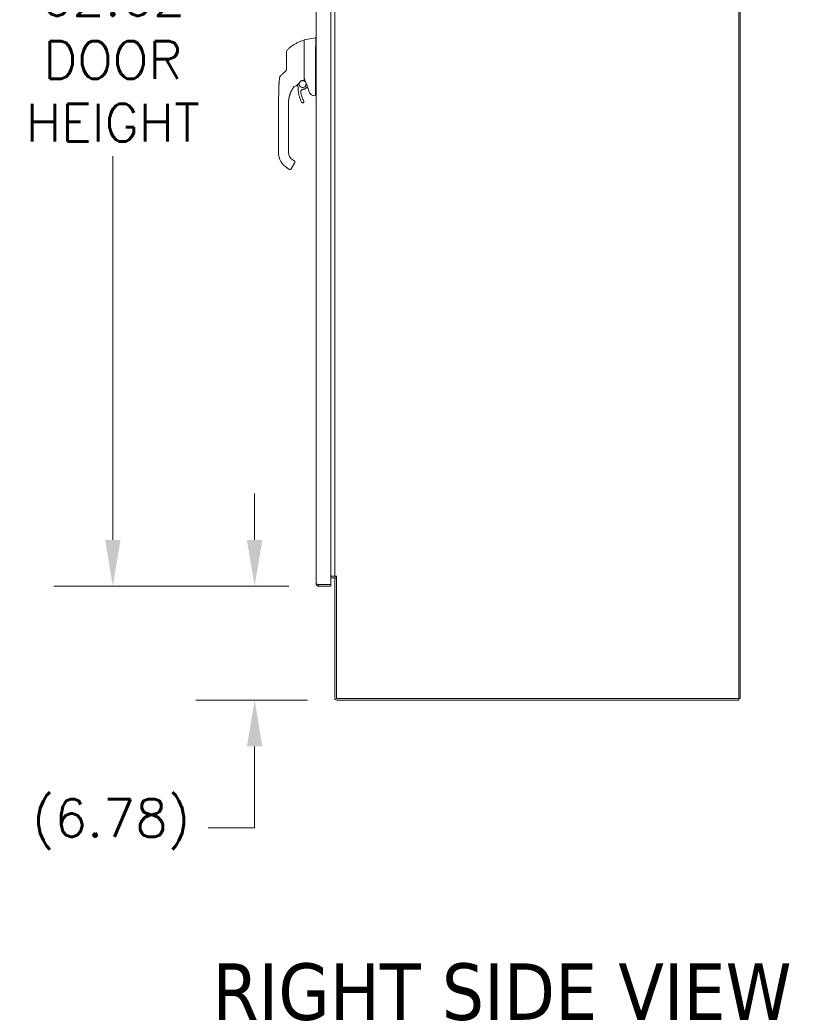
# Model space of a CAD drawing. Header units: inches. Extents: x 4 to 472, y 10 to 298.
# Tile 27 of 45: x 342 to 390, y 126 to 185. Entities that reach past the tile are written whole.
import ezdxf

# ---------------------------------------------------------------- set-up
doc = ezdxf.new("R2010")
doc.units = ezdxf.units.IN
doc.header["$LTSCALE"] = 28
doc.header["$MEASUREMENT"] = 0
for name, color, linetype, lineweight in [('Dimension (ANSI)', 7, 'Continuous', 5), ('Symbol (ANSI)', 7, 'Continuous', 5), ('Visible (ANSI)', 7, 'Continuous', 5)]:
    doc.layers.add(name, color=color, linetype=linetype, lineweight=lineweight)
doc.styles.add('ROMANS', font='romans.shx')
doc.styles.add('Text Style168', font='tahoma.ttf')
doc.dimstyles.new('Default (ANSI)', dxfattribs={"dimscale": 28, "dimtxt": 0.08, "dimasz": 0.098425, "dimexe": 0.125, "dimexo": 0.0625, "dimgap": 0.031496, "dimtad": 0, "dimtih": 1, "dimtoh": 1, "dimrnd": 1e-08, "dimzin": 0, "dimdsep": 46, "dimtxsty": 'ROMANS', "dimcen": 0.09, "dimdle": 0.393701, "dimclrd": 256, "dimclre": 256, "dimclrt": 256, "dimadec": 0, "dimazin": 0, "dimtfac": 1.25, "dimtofl": 0, "dimtmove": 0, "dimatfit": 3, "dimfxl": 0, "dimtolj": 1, "dimtzin": 0, "dimlwd": -1, "dimlwe": -1, "dimarcsym": 0})

# ---------------------------------------------------------------- blocks, each defined once
blk = doc.blocks.new('*D14')
at = {"layer": 'Defpoints', "color": 0}
for p in [(360.171, 213.926), (347.939, 151.301), (360.171, 151.301)]:
    blk.add_point(p, dxfattribs=at)
at = {"layer": 'Dimension (ANSI)'}
for p, q in [((358.421, 213.926), (344.439, 213.926)), ((347.939, 211.17), (347.939, 188.349)), ((347.939, 154.057), (347.939, 176.878)), ((358.421, 151.301), (344.439, 151.301))]:
    blk.add_line(p, q, dxfattribs=at)
for points in [[(347.479, 211.17), (348.398, 211.17), (347.939, 213.926)], [(347.479, 154.057), (348.398, 154.057), (347.939, 151.301)]]:
    blk.add_solid(points, dxfattribs=at)
at = {"layer": 'Dimension (ANSI)', "insert": (347.939, 182.614), "char_height": 2.24, "attachment_point": 5, "style": 'ROMANS'}
blk.add_mtext('\\A1;62.62\\PDOOR\\PHEIGHT', dxfattribs=at)
blk = doc.blocks.new('*D15')
at = {"layer": 'Defpoints', "color": 0}
for p in [(360.171, 151.301), (356.377, 144.518), (361.273, 144.518)]:
    blk.add_point(p, dxfattribs=at)
at = {"layer": 'Dimension (ANSI)'}
for p, q in [((356.377, 154.057), (356.377, 156.813)), ((358.421, 151.301), (352.877, 151.301)), ((359.523, 144.518), (352.877, 144.518)), ((356.377, 141.762), (356.377, 136.919)), ((356.377, 136.919), (353.621, 136.919))]:
    blk.add_line(p, q, dxfattribs=at)
for points in [[(355.917, 154.057), (356.836, 154.057), (356.377, 151.301)], [(355.917, 141.762), (356.836, 141.762), (356.377, 144.518)]]:
    blk.add_solid(points, dxfattribs=at)
at = {"layer": 'Dimension (ANSI)', "insert": (343.139, 138.626), "char_height": 2.24, "attachment_point": 1, "style": 'ROMANS'}
blk.add_mtext('\\A1;(6.78)', dxfattribs=at)

msp = doc.modelspace()

# ---------------------------------------------------------------- linework, layer by layer
at = {"layer": 'Visible (ANSI)'}
for p, q in [((385.1792, 144.6117), (385.1792, 216.5493)), ((385.2729, 216.5493), (385.2729, 144.6117)), ((360.0462, 151.4261), (360.0462, 213.8012)), ((360.9212, 213.8214), (360.9212, 151.4059)), ((361.1479, 151.893), (361.1479, 213.268)), ((359.3178, 183.782), (359.3178, 183.403)), ((359.3341, 183.8014), (360.0015, 183.9191)), ((360.0017, 183.9191), (360.0015, 183.9191)), ((360.0462, 183.9191), (360.0017, 183.9191)), ((360.0015, 182.1571), (360.0015, 183.2212)), ((360.0015, 180.5222), (360.0015, 181.9266)), ((358.9144, 181.2726), (358.9144, 181.2726)), ((359.5163, 181.0274), (359.4748, 180.9779)), ((359.8883, 180.4902), (360.0015, 180.4703)), ((360.0015, 180.4703), (360.0026, 180.4703)), ((360.0462, 180.4703), (360.0026, 180.4703)), ((357.7972, 179.0848), (357.7972, 180.0109)), ((358.3878, 179.9509), (358.3878, 180.0109)), ((358.3878, 179.3407), (358.3878, 179.9509)), ((359.3095, 180.129), (359.3095, 180.1293)), ((358.3878, 179.2423), (358.3878, 179.3407)), ((357.7972, 179.0848), (357.7972, 177.1163)), ((358.3878, 179.0848), (358.3878, 179.2423)), ((358.3878, 178.632), (358.3878, 179.0848)), ((358.3878, 178.632), (358.3878, 178.5336)), ((358.3878, 177.9234), (358.3878, 178.5336)), ((358.3878, 177.9234), (358.3878, 177.825)), ((358.3878, 177.2147), (358.3878, 177.825)), ((357.7972, 177.1163), (357.7972, 177.1156)), ((358.3878, 177.2147), (358.3878, 177.1163)), ((358.7551, 176.4716), (358.578, 176.1647)), ((358.6437, 176.6731), (358.7119, 176.6337)), ((358.6463, 176.2838), (358.7551, 176.4723)), ((358.7551, 176.472), (358.6463, 176.2834)), ((358.3484, 176.1609), (358.4507, 176.1019)), ((360.9212, 151.893), (361.1167, 151.893)), ((361.1167, 151.7993), (360.9212, 151.7993)), ((361.1167, 151.893), (361.1479, 151.893)), ((361.1479, 151.893), (361.2729, 151.893)), ((361.2416, 151.768), (361.1479, 151.768)), ((361.1479, 151.768), (361.1479, 144.6429)), ((361.2731, 151.8928), (361.2416, 151.8928)), ((361.2416, 151.8928), (361.2416, 144.6117)), ((361.2729, 151.893), (361.2731, 151.893)), ((361.2731, 151.893), (361.2731, 151.8928)), ((360.9212, 151.4059), (360.1711, 151.4059)), ((360.1711, 151.3948), (360.9212, 151.3948)), ((360.1711, 151.3948), (360.1711, 151.3011)), ((360.1711, 151.3011), (360.9212, 151.3011)), ((360.9212, 151.3948), (360.9212, 151.3011)), ((361.2416, 144.6117), (385.1792, 144.6117)), ((385.1792, 144.518), (361.2729, 144.518)), ((385.2729, 144.6117), (385.1792, 144.6117)), ((385.1792, 144.518), (385.1792, 144.6117))]:
    msp.add_line(p, q, dxfattribs=at)
for centre, radius, start, end in [((359.306, 183.7763), 0.0118, 0.000025, 106.926799), ((359.3375, 183.782), 0.0197, 100, 180), ((358.4714, 183.086), 0.1969, 134.527216, 180.00003), ((360.1305, 183.2212), 0.129, 176.489847, 179.98963), ((358.744, 181.0138), 0.0201, 105.36016, 142.950384), ((358.744, 181.0135), 0.0201, 105.360208, 142.950357), ((358.5927, 181.5644), 0.5512, 285.360209, 306.924412), ((358.5927, 181.5644), 0.5512, 323.191789, 334.976234), ((359.1159, 181.3353), 0.0201, 112.543814, 156.331642), ((344.7565, 175.5279), 15.748, 19.171405, 20.255663), ((358.4901, 176.1701), 0.0787, 239.99998, 329.99998), ((361.1167, 151.768), 0.1249, 0, 90), ((361.1167, 151.768), 0.0313, 0, 90), ((361.2729, 144.6429), 0.125, 180, 270)]:
    msp.add_arc(centre, radius, start, end, dxfattribs=at)
for centre, major_axis, ratio, start_param, end_param in [((358.0557, 181.5188), (0.0204, 0.1958), 0.9999977, 0.8633614, 1.5707963), ((358.2075, 181.6632), (-0.1356, 0.1427), 0.2522649, 6.2822312, 6.2831848), ((358.009, 182.1221), (0.2377, -0.1397), 0.8326746, 6.0490345, 6.0847474), ((358.3488, 181.7975), (-0.1356, 0.1427), 0.3041562, 6.2822147, 6.2831866), ((358.5927, 181.5647), (0.5048, -0.2213), 0.9999995, 5.3935649, 6.2831853), ((358.5927, 181.5644), (-0.4406, -0.3311), 0.9999998, 1.1944286, 1.5707963), ((358.5927, 181.5644), (0.4994, -0.2331), 0.9999995, 6.0775114, 6.2831853), ((359.18, 180.2793), (0.7994, 0), 0.9969807, 2.3854384, 2.3862709), ((358.6935, 180.9761), (0.0287, 0.0409), 0.028853, 1.595289, 1.6712494), ((358.6935, 180.9757), (0.0286, 0.0409), 0.0300959, 1.593502, 1.669469), ((360.0727, 180.0107), (1.6845, 0.0372), 0.9999992, 2.4729003, 2.509576), ((360.0727, 180.0104), (-1.6839, 0.0578), 0.9999992, 5.6708413, 5.7075178), ((359.1723, 181.6134), (-0.4443, -0.5878), 0.0007664, 6.2821465, 6.3142062), ((358.7442, 181.0138), (-0.016, 0.0121), 0.9995311, 6.2594427, 6.2831853), ((360.4549, 180.4703), (-0.4534, 0.0534), 0.1629425, 0.0191733, 0.0880014), ((358.8996, 177.1156), (-1.1024, 0), 0.9999992, 0, 1.0471976), ((358.8996, 177.1163), (-0.5118, 0), 0.9999992, 0, 1.0471976), ((358.5098, 176.2041), (0.0682, -0.0394), 0.0010512, 6.2831631, 6.2837999)]:
    msp.add_ellipse(centre, major_axis=major_axis, ratio=ratio, start_param=start_param, end_param=end_param, dxfattribs=at)
for points, knots in [([(358.3333, 183.2264), (358.3732, 183.2656), (358.4157, 183.3041), (358.4608, 183.3416), (358.5058, 183.3791), (358.5534, 183.4155), (358.6036, 183.4507), (358.6537, 183.4859), (358.7065, 183.5198), (358.7618, 183.5522), (358.817, 183.5846), (358.8747, 183.6154), (358.9324, 183.6432), (358.99, 183.6711), (359.0474, 183.6962), (359.1087, 183.7202), (359.1699, 183.7443), (359.235, 183.767), (359.3026, 183.7876)], [0, 0, 0, 0, 0.1666667, 0.1666667, 0.1666667, 0.3333333, 0.3333333, 0.3333333, 0.5, 0.5, 0.5, 0.6666667, 0.6666667, 0.6666667, 0.8333333, 0.8333333, 0.8333333, 1, 1, 1, 1]), ([(359.3178, 183.0771), (359.3178, 183.0849), (359.3178, 183.0931), (359.3178, 183.1018), (359.3178, 183.1104), (359.3178, 183.1194), (359.3178, 183.1289), (359.3178, 183.1384), (359.3178, 183.1483), (359.3178, 183.1587), (359.3178, 183.1691), (359.3178, 183.18), (359.3178, 183.1913), (359.3178, 183.2026), (359.3178, 183.2144), (359.3178, 183.2267), (359.3178, 183.239), (359.3178, 183.2518), (359.3178, 183.2651), (359.3178, 183.2785), (359.3178, 183.2924), (359.3178, 183.3068), (359.3178, 183.3212), (359.3178, 183.3361), (359.3178, 183.3514), (359.3178, 183.3628), (359.3178, 183.3744), (359.3178, 183.3863)], [0, 0, 0, 0, 0.02702703, 0.02702703, 0.02702703, 0.05405405, 0.05405405, 0.05405405, 0.08108108, 0.08108108, 0.08108108, 0.10810811, 0.10810811, 0.10810811, 0.13513514, 0.13513514, 0.13513514, 0.16216216, 0.16216216, 0.16216216, 0.18918919, 0.18918919, 0.18918919, 0.21621622, 0.21621622, 0.21621622, 0.2362244, 0.2362244, 0.2362244, 0.2362244]), ([(360.0017, 183.2291), (360.0046, 183.2757), (360.0067, 183.3227), (360.0103, 183.4238), (360.0117, 183.4774), (360.014, 183.5987), (360.0146, 183.6631), (360.0146, 183.7736), (360.014, 183.8188), (360.0117, 183.8764), (360.0103, 183.8942), (360.0067, 183.9146), (360.0046, 183.9191), (360.0017, 183.9191)], [-2.7442933, -2.7442933, -2.7442933, -2.7442933, -2.3887586, -2.3887586, -1.963257, -1.963257, -1.3723693, -1.3723693, -0.7818527, -0.7818527, -0.3539618, -0.3539618, 0, 0, 0, 0]), ([(358.2745, 183.086), (358.2745, 183.086), (358.2745, 183.0858), (358.2745, 183.0851), (358.2745, 183.0845), (358.2745, 183.0835), (358.2745, 183.0819), (358.2745, 183.0804), (358.2745, 183.0784), (358.2745, 183.0758), (358.2745, 183.0731), (358.2745, 183.0698), (358.2745, 183.0658), (358.2745, 183.0618), (358.2745, 183.057), (358.2745, 183.0512), (358.2745, 183.0454), (358.2745, 183.0387), (358.2745, 183.0308), (358.2745, 183.0229), (358.2745, 183.0138), (358.2745, 183.0034), (358.2745, 182.993), (358.2745, 182.9812), (358.2745, 182.9678), (358.2745, 182.9544), (358.2745, 182.9394), (358.2745, 182.9224), (358.2745, 182.9053), (358.2745, 182.8863), (358.2745, 182.8669), (358.2745, 182.8475), (358.2745, 182.8278), (358.2745, 182.8087), (358.2745, 182.7896), (358.2745, 182.7711), (358.2745, 182.7532), (358.2745, 182.7353), (358.2745, 182.718), (358.2745, 182.7014), (358.2745, 182.6848), (358.2745, 182.669), (358.2745, 182.6538), (358.2745, 182.6386), (358.2745, 182.6242), (358.2745, 182.6105), (358.2745, 182.5967), (358.2745, 182.5836), (358.2745, 182.5711), (358.2745, 182.5586), (358.2745, 182.5467), (358.2745, 182.5353), (358.2745, 182.5239), (358.2745, 182.513), (358.2745, 182.5027), (358.2745, 182.4923), (358.2745, 182.4823), (358.2745, 182.4729)], [0, 0, 0, 0, 0.0526316, 0.0526316, 0.0526316, 0.1052632, 0.1052632, 0.1052632, 0.1578947, 0.1578947, 0.1578947, 0.2105263, 0.2105263, 0.2105263, 0.2631579, 0.2631579, 0.2631579, 0.3157895, 0.3157895, 0.3157895, 0.3684211, 0.3684211, 0.3684211, 0.4210526, 0.4210526, 0.4210526, 0.4736842, 0.4736842, 0.4736842, 0.5263158, 0.5263158, 0.5263158, 0.5789474, 0.5789474, 0.5789474, 0.6315789, 0.6315789, 0.6315789, 0.6842105, 0.6842105, 0.6842105, 0.7368421, 0.7368421, 0.7368421, 0.7894737, 0.7894737, 0.7894737, 0.8421053, 0.8421053, 0.8421053, 0.8947368, 0.8947368, 0.8947368, 0.9473684, 0.9473684, 0.9473684, 1, 1, 1, 1]), ([(359.3178, 182.1734), (359.3178, 182.2479), (359.3178, 182.3218), (359.3178, 182.3927), (359.3178, 182.4636), (359.3178, 182.5315), (359.3178, 182.6036), (359.3178, 182.6757), (359.3178, 182.7518), (359.3178, 182.8309), (359.3178, 182.9099), (359.3178, 182.9919), (359.3178, 183.0771)], [0, 0, 0, 0, 0.25, 0.25, 0.25, 0.5, 0.5, 0.5, 0.75, 0.75, 0.75, 1, 1, 1, 1]), ([(358.2745, 182.4729), (358.2745, 182.4271), (358.2745, 182.3822), (358.2745, 182.338), (358.2745, 182.2939), (358.2745, 182.2505), (358.2745, 182.208), (358.2745, 182.1655), (358.2745, 182.1239), (358.2745, 182.0831)], [0.00000001, 0.00000001, 0.00000001, 0.00000001, 0.33333333, 0.33333333, 0.33333333, 0.66666667, 0.66666667, 0.66666667, 1, 1, 1, 1]), ([(358.0719, 181.8059), (358.0661, 181.8004), (358.0599, 181.7945), (358.053, 181.788), (358.0461, 181.7814), (358.0385, 181.7742), (358.0311, 181.7671), (358.0237, 181.7601), (358.0163, 181.7531), (358.0095, 181.7466), (358.0027, 181.7402), (357.9965, 181.7342), (357.9907, 181.7288), (357.985, 181.7233), (357.9797, 181.7183), (357.9749, 181.7137), (357.9701, 181.7091), (357.9657, 181.705), (357.9617, 181.7012), (357.9577, 181.6974), (357.9541, 181.6939), (357.9508, 181.6908), (357.9476, 181.6877), (357.9447, 181.6849), (357.9421, 181.6824), (357.9394, 181.68), (357.9372, 181.6778), (357.9351, 181.6759), (357.9331, 181.6739), (357.9313, 181.6722), (357.9298, 181.6708), (357.9283, 181.6693), (357.927, 181.6681), (357.9259, 181.6671), (357.9248, 181.666), (357.9239, 181.6651), (357.9231, 181.6644), (357.9224, 181.6637), (357.9218, 181.6631), (357.9213, 181.6627), (357.9209, 181.6623), (357.9206, 181.662), (357.9204, 181.6618), (357.9202, 181.6616), (357.9201, 181.6615), (357.9201, 181.6615)], [0.00013189, 0.00013189, 0.00013189, 0.00013189, 0.06666667, 0.06666667, 0.06666667, 0.13333333, 0.13333333, 0.13333333, 0.2, 0.2, 0.2, 0.26666667, 0.26666667, 0.26666667, 0.33333333, 0.33333333, 0.33333333, 0.4, 0.4, 0.4, 0.46666667, 0.46666667, 0.46666667, 0.53333333, 0.53333333, 0.53333333, 0.6, 0.6, 0.6, 0.66666667, 0.66666667, 0.66666667, 0.73333333, 0.73333333, 0.73333333, 0.8, 0.8, 0.8, 0.86666667, 0.86666667, 0.86666667, 0.93333333, 0.93333333, 0.93333333, 1, 1, 1, 1]), ([(358.2745, 182.0831), (358.2745, 182.0745), (358.2739, 182.0664), (358.273, 182.0588), (358.2721, 182.0512), (358.2707, 182.0442), (358.2692, 182.0376), (358.2676, 182.0311), (358.2658, 182.025), (358.2639, 182.0193), (358.262, 182.0137), (358.2599, 182.0085), (358.2578, 182.0037), (358.2557, 181.9989), (358.2535, 181.9945), (358.2513, 181.9904), (358.2491, 181.9862), (358.2469, 181.9825), (358.2447, 181.9789), (358.2425, 181.9754), (358.2404, 181.9722), (358.2382, 181.9691), (358.236, 181.9661), (358.2339, 181.9632), (358.2318, 181.9606), (358.2297, 181.9579), (358.2276, 181.9554), (358.2254, 181.953), (358.2233, 181.9506), (358.2212, 181.9483), (358.2191, 181.9461)], [0.00000004, 0.00000004, 0.00000004, 0.00000004, 0.1, 0.1, 0.1, 0.2, 0.2, 0.2, 0.3, 0.3, 0.3, 0.4, 0.4, 0.4, 0.5, 0.5, 0.5, 0.6, 0.6, 0.6, 0.7, 0.7, 0.7, 0.8, 0.8, 0.8, 0.9, 0.9, 0.9, 1, 1, 1, 1]), ([(359.3178, 181.4157), (359.3178, 181.4157), (359.3178, 181.4157), (359.3178, 181.4158), (359.3178, 181.4158), (359.3178, 181.4158), (359.3178, 181.4159), (359.3178, 181.4159), (359.3178, 181.4159), (359.3178, 181.416), (359.3178, 181.4161), (359.3178, 181.4161), (359.3178, 181.4162), (359.3178, 181.4163), (359.3178, 181.4164), (359.3178, 181.4165), (359.3178, 181.4166), (359.3178, 181.4168), (359.3178, 181.4169), (359.3178, 181.417), (359.3178, 181.4172), (359.3178, 181.4174), (359.3178, 181.4176), (359.3178, 181.4178), (359.3178, 181.418), (359.3178, 181.4182), (359.3178, 181.4185), (359.3178, 181.4187), (359.3178, 181.419), (359.3178, 181.4193), (359.3178, 181.4197), (359.3178, 181.42), (359.3178, 181.4204), (359.3178, 181.4208), (359.3178, 181.4212), (359.3178, 181.4217), (359.3178, 181.4222), (359.3178, 181.4227), (359.3178, 181.4233), (359.3178, 181.4239), (359.3178, 181.4246), (359.3178, 181.4253), (359.3178, 181.426), (359.3178, 181.4268), (359.3178, 181.4276), (359.3178, 181.4286), (359.3178, 181.4295), (359.3178, 181.4306), (359.3178, 181.4318), (359.3178, 181.4329), (359.3178, 181.4342), (359.3178, 181.4355), (359.3178, 181.4369), (359.3178, 181.4382), (359.3178, 181.4396), (359.3178, 181.4409), (359.3178, 181.4423), (359.3178, 181.4437), (359.3178, 181.4451), (359.3178, 181.4465), (359.3178, 181.448), (359.3178, 181.4495), (359.3178, 181.451), (359.3178, 181.4526), (359.3178, 181.4543), (359.3178, 181.456), (359.3178, 181.4579), (359.3178, 181.4597), (359.3178, 181.4618), (359.3178, 181.464), (359.3178, 181.4662), (359.3178, 181.4686), (359.3178, 181.4713), (359.3178, 181.474), (359.3178, 181.4769), (359.3178, 181.4801), (359.3178, 181.4834), (359.3178, 181.4869), (359.3178, 181.4908), (359.3178, 181.4947), (359.3178, 181.499), (359.3178, 181.5037), (359.3178, 181.5085), (359.3178, 181.5137), (359.3178, 181.5193), (359.3178, 181.5249), (359.3178, 181.5309), (359.3178, 181.5368), (359.3178, 181.5428), (359.3178, 181.5487), (359.3178, 181.5548), (359.3178, 181.5608), (359.3178, 181.5669), (359.3178, 181.5731), (359.3178, 181.5793), (359.3178, 181.5855), (359.3178, 181.5919), (359.3178, 181.5983), (359.3178, 181.6049), (359.3178, 181.6117), (359.3178, 181.6184), (359.3178, 181.6254), (359.3178, 181.6328), (359.3178, 181.6402), (359.3178, 181.648), (359.3178, 181.6563), (359.3178, 181.6647), (359.3178, 181.6736), (359.3178, 181.6833), (359.3178, 181.6931), (359.3178, 181.7036), (359.3178, 181.7147), (359.3178, 181.7257), (359.3178, 181.7372), (359.3178, 181.7488), (359.3178, 181.7603), (359.3178, 181.7718), (359.3178, 181.7835), (359.3178, 181.7952), (359.3178, 181.807), (359.3178, 181.8188), (359.3178, 181.8306), (359.3178, 181.8424), (359.3178, 181.8542), (359.3178, 181.866), (359.3178, 181.8778), (359.3178, 181.8895), (359.3178, 181.9012), (359.3178, 181.9129), (359.3178, 181.9244), (359.3178, 181.936), (359.3178, 181.9475), (359.3178, 181.9583), (359.3178, 181.9692), (359.3178, 181.9794), (359.3178, 181.9893), (359.3178, 181.9992), (359.3178, 182.0089), (359.3178, 182.0186), (359.3178, 182.0284), (359.3178, 182.0384), (359.3178, 182.0485), (359.3178, 182.0586), (359.3178, 182.0688), (359.3178, 182.0791), (359.3178, 182.0894), (359.3178, 182.0998), (359.3178, 182.1105), (359.3178, 182.1212), (359.3178, 182.1322), (359.3178, 182.1427), (359.3178, 182.1533), (359.3178, 182.1635), (359.3178, 182.1734)], [0, 0, 0, 0, 0.0196078, 0.0196078, 0.0196078, 0.0392157, 0.0392157, 0.0392157, 0.0588235, 0.0588235, 0.0588235, 0.0784314, 0.0784314, 0.0784314, 0.0980392, 0.0980392, 0.0980392, 0.1176471, 0.1176471, 0.1176471, 0.1372549, 0.1372549, 0.1372549, 0.1568627, 0.1568627, 0.1568627, 0.1764706, 0.1764706, 0.1764706, 0.1960784, 0.1960784, 0.1960784, 0.2156863, 0.2156863, 0.2156863, 0.2352941, 0.2352941, 0.2352941, 0.254902, 0.254902, 0.254902, 0.2745098, 0.2745098, 0.2745098, 0.2941176, 0.2941176, 0.2941176, 0.3137255, 0.3137255, 0.3137255, 0.3333333, 0.3333333, 0.3333333, 0.3529412, 0.3529412, 0.3529412, 0.372549, 0.372549, 0.372549, 0.3921569, 0.3921569, 0.3921569, 0.4117647, 0.4117647, 0.4117647, 0.4313725, 0.4313725, 0.4313725, 0.4509804, 0.4509804, 0.4509804, 0.4705882, 0.4705882, 0.4705882, 0.4901961, 0.4901961, 0.4901961, 0.5098039, 0.5098039, 0.5098039, 0.5294118, 0.5294118, 0.5294118, 0.5490196, 0.5490196, 0.5490196, 0.5686275, 0.5686275, 0.5686275, 0.5882353, 0.5882353, 0.5882353, 0.6078431, 0.6078431, 0.6078431, 0.627451, 0.627451, 0.627451, 0.6470588, 0.6470588, 0.6470588, 0.6666667, 0.6666667, 0.6666667, 0.6862745, 0.6862745, 0.6862745, 0.7058824, 0.7058824, 0.7058824, 0.7254902, 0.7254902, 0.7254902, 0.745098, 0.745098, 0.745098, 0.7647059, 0.7647059, 0.7647059, 0.7843137, 0.7843137, 0.7843137, 0.8039216, 0.8039216, 0.8039216, 0.8235294, 0.8235294, 0.8235294, 0.8431373, 0.8431373, 0.8431373, 0.8627451, 0.8627451, 0.8627451, 0.8823529, 0.8823529, 0.8823529, 0.9019608, 0.9019608, 0.9019608, 0.9215686, 0.9215686, 0.9215686, 0.9411765, 0.9411765, 0.9411765, 0.9607843, 0.9607843, 0.9607843, 0.9803922, 0.9803922, 0.9803922, 1, 1, 1, 1]), ([(359.3185, 182.0837), (359.3182, 182.0826), (359.318, 182.0806), (359.3178, 182.076), (359.3178, 182.0735), (359.3178, 182.0711)], [0.000001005, 0.000001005, 0.000001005, 0.000001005, 0.012726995, 0.012726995, 0.024599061, 0.024599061, 0.024599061, 0.024599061]), ([(359.3185, 182.0837), (359.319, 182.0852), (359.3196, 182.0865), (359.3214, 182.089), (359.3225, 182.0901), (359.3251, 182.0921), (359.3265, 182.0931), (359.3296, 182.0949), (359.3312, 182.0957), (359.3333, 182.0967), (359.3336, 182.0969), (359.334, 182.0971)], [0.000000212, 0.000000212, 0.000000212, 0.000000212, 0.017907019, 0.017907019, 0.034648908, 0.034648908, 0.050764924, 0.050764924, 0.065656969, 0.065656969, 0.069055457, 0.069055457, 0.069055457, 0.069055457]), ([(360.0015, 181.9279), (360.0019, 181.9644), (360.0021, 182.0019), (360.0021, 182.0784), (360.0019, 182.1171), (360.0015, 182.1558)], [-0.58964336, -0.58964336, -0.58964336, -0.58964336, -0.29484392, -0.29484392, 0, 0, 0, 0]), ([(357.8211, 181.0321), (357.8221, 181.0891), (357.8249, 181.1471), (357.8289, 181.205), (357.8328, 181.2628), (357.8379, 181.3205), (357.8433, 181.3765), (357.8487, 181.4325), (357.8544, 181.4868), (357.8599, 181.539)], [0, 0, 0, 0, 0.3333333, 0.3333333, 0.3333333, 0.6666667, 0.6666667, 0.6666667, 1, 1, 1, 1]), ([(357.8225, 181.0849), (357.8246, 181.1445), (357.8285, 181.2049), (357.8397, 181.3439), (357.8478, 181.4229), (357.8573, 181.5141), (357.8585, 181.5264), (357.8598, 181.5387)], [1.8332373, 1.8332373, 1.8332373, 1.8332373, 2.2912961, 2.2912961, 2.8961297, 2.8961297, 2.9901745, 2.9901745, 2.9901745, 2.9901745]), ([(358.9238, 181.124), (358.9239, 181.1232), (358.924, 181.1225), (358.9256, 181.1142), (358.9273, 181.1068), (358.9312, 181.0921), (358.9334, 181.0848), (358.9384, 181.0704), (358.9412, 181.0633), (358.9442, 181.0563)], [2.97355734, 2.97355734, 2.97355734, 2.97355734, 2.98096633, 2.98096633, 3.05350035, 3.05350035, 3.12603437, 3.12603437, 3.19856838, 3.19856838, 3.19856838, 3.19856838]), ([(358.9442, 181.0563), (358.9463, 181.0514), (358.9482, 181.0464), (358.9516, 181.0363), (358.9531, 181.0312), (358.9556, 181.0209), (358.9567, 181.0157), (358.9584, 181.0052), (358.9591, 180.9999), (358.9599, 180.9893), (358.9601, 180.984), (358.9601, 180.9787)], [6.22620958, 6.22620958, 6.22620958, 6.22620958, 6.30729363, 6.30729363, 6.38837768, 6.38837768, 6.46946173, 6.46946173, 6.55054578, 6.55054578, 6.63162983, 6.63162983, 6.63162983, 6.63162983]), ([(359.0341, 181.2346), (359.0341, 181.2344), (359.034, 181.2342), (359.0293, 181.2167), (359.0269, 181.1987), (359.0269, 181.1808)], [8.81155408, 8.81155408, 8.81155408, 8.81155408, 8.81469604, 8.81469604, 9.07507585, 9.07507585, 9.07507585, 9.07507585]), ([(359.0269, 181.1808), (359.0269, 181.1587), (359.0305, 181.1367), (359.0443, 181.0948), (359.0546, 181.075), (359.081, 181.0397), (359.097, 181.0241), (359.1331, 180.9988), (359.1532, 180.9891), (359.1955, 180.9764), (359.2176, 180.9735), (359.2617, 180.9748), (359.2836, 180.979), (359.325, 180.9941), (359.3445, 181.005), (359.3791, 181.0323), (359.3942, 181.0488), (359.4184, 181.0857), (359.4276, 181.106), (359.4379, 181.1447), (359.4403, 181.1628), (359.4403, 181.1808)], [2.7931034, 2.7931034, 2.7931034, 2.7931034, 3.1131035, 3.1131035, 3.4331035, 3.4331035, 3.7531035, 3.7531035, 4.0731035, 4.0731035, 4.3931035, 4.3931035, 4.7131034, 4.7131034, 5.0331034, 5.0331034, 5.3531034, 5.3531034, 5.6731034, 5.6731034, 5.9346961, 5.9346961, 5.9346961, 5.9346961]), ([(359.1514, 181.3702), (359.135, 181.3631), (359.1194, 181.3538), (359.1007, 181.339), (359.0962, 181.3351), (359.0919, 181.331)], [7.91439794, 7.91439794, 7.91439794, 7.91439794, 8.17469604, 8.17469604, 8.26113644, 8.26113644, 8.26113644, 8.26113644]), ([(359.1082, 181.3539), (359.1389, 181.3667), (359.1706, 181.3772), (359.2352, 181.3938), (359.268, 181.3997), (359.3011, 181.4033)], [0.00000129, 0.00000129, 0.00000129, 0.00000129, 0.25366569, 0.25366569, 0.50727348, 0.50727348, 0.50727348, 0.50727348]), ([(359.1475, 181.3684), (359.1636, 181.374), (359.1799, 181.379), (359.1963, 181.3834), (359.1979, 181.3838), (359.1995, 181.3842), (359.201, 181.3846)], [0.25945912, 0.25945912, 0.25945912, 0.25945912, 0.5, 0.5, 0.5, 0.52267836, 0.52267836, 0.52267836, 0.52267836]), ([(359.4403, 181.1808), (359.4403, 181.2027), (359.4367, 181.2247), (359.4229, 181.2665), (359.4126, 181.2863), (359.3862, 181.3217), (359.3702, 181.3372), (359.3341, 181.3625), (359.314, 181.3722), (359.2717, 181.3849), (359.2496, 181.3878), (359.2173, 181.3868), (359.2071, 181.3858), (359.1969, 181.3839)], [5.935909, 5.935909, 5.935909, 5.935909, 6.2546961, 6.2546961, 6.5746962, 6.5746962, 6.8946962, 6.8946962, 7.2146962, 7.2146962, 7.5346961, 7.5346961, 7.6838041, 7.6838041, 7.6838041, 7.6838041]), ([(359.3011, 181.4033), (359.3021, 181.4034), (359.3031, 181.4036), (359.3052, 181.4038), (359.3062, 181.4039), (359.3072, 181.404)], [0.000000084, 0.000000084, 0.000000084, 0.000000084, 0.007755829, 0.007755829, 0.015527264, 0.015527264, 0.015527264, 0.015527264]), ([(359.3178, 181.4157), (359.3178, 181.4143), (359.3175, 181.4129), (359.3165, 181.4101), (359.3157, 181.4089), (359.3137, 181.4066), (359.3124, 181.4057), (359.3098, 181.4045), (359.3085, 181.4041), (359.3072, 181.404)], [-0.044191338, -0.044191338, -0.044191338, -0.044191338, -0.033343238, -0.033343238, -0.02186875, -0.02186875, -0.010194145, -0.010194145, 0, 0, 0, 0]), ([(357.7973, 180.0218), (357.7973, 180.0218), (357.7973, 180.0218), (357.7973, 180.0219), (357.7973, 180.0219), (357.7973, 180.0221), (357.7973, 180.0222), (357.7973, 180.0232), (357.7973, 180.0239), (357.7973, 180.0259), (357.7973, 180.0271), (357.7973, 180.0314), (357.7973, 180.0349), (357.7974, 180.0462), (357.7974, 180.0551), (357.7976, 180.072), (357.7977, 180.08), (357.798, 180.1015), (357.7982, 180.1158), (357.7993, 180.1724), (357.8004, 180.2161), (357.8055, 180.3826), (357.8102, 180.5057), (357.8156, 180.7116), (357.8172, 180.7941), (357.819, 180.9041), (357.8195, 180.9316), (357.8201, 180.9682), (357.8202, 180.9774), (357.8205, 180.9957), (357.8207, 181.005), (357.8209, 181.0157), (357.8209, 181.0178), (357.821, 181.0214), (357.821, 181.023), (357.821, 181.0253), (357.821, 181.0262), (357.8211, 181.028), (357.8211, 181.0286), (357.8211, 181.0304), (357.8211, 181.0308), (357.8211, 181.0311)], [0, 0, 0, 0, 0.0000667, 0.0000667, 0.0005999, 0.0005999, 0.004866, 0.004866, 0.0225498, 0.0225498, 0.0461364, 0.0461364, 0.0995104, 0.0995104, 0.1937483, 0.1937483, 0.2636238, 0.2636238, 0.3745648, 0.3745648, 0.7021583, 0.7021583, 1.6458783, 1.6458783, 2.2750288, 2.2750288, 2.4847253, 2.4847253, 2.5546383, 2.5546383, 2.6241522, 2.6241522, 2.6414414, 2.6414414, 2.658826, 2.658826, 2.6759924, 2.6759924, 2.7080632, 2.7080632, 2.7934222, 2.7934222, 2.7934222, 2.7934222]), ([(358.3878, 180.0102), (358.3878, 180.044), (358.3888, 180.0798), (358.3913, 180.1183), (358.3937, 180.1568), (358.3978, 180.198), (358.4035, 180.2396), (358.4092, 180.2813), (358.4166, 180.3235), (358.4257, 180.3653), (358.4347, 180.4072), (358.4454, 180.4488), (358.4573, 180.4892), (358.4693, 180.5296), (358.4827, 180.5689), (358.4964, 180.6052), (358.5101, 180.6415), (358.5241, 180.6749), (358.5382, 180.706)], [0, 0, 0, 0, 0.1666667, 0.1666667, 0.1666667, 0.3333333, 0.3333333, 0.3333333, 0.5, 0.5, 0.5, 0.6666667, 0.6666667, 0.6666667, 0.8333333, 0.8333333, 0.8333333, 1, 1, 1, 1]), ([(358.3879, 180.0336), (358.3883, 180.0606), (358.3893, 180.089), (358.3913, 180.119), (358.3937, 180.1575), (358.3978, 180.1987), (358.4035, 180.2404), (358.4092, 180.2821), (358.4166, 180.3243), (358.4257, 180.3661), (358.4347, 180.408), (358.4454, 180.4496), (358.4573, 180.4901), (358.4693, 180.5305), (358.4827, 180.5698), (358.4964, 180.6061), (358.5065, 180.633), (358.5169, 180.6583), (358.5273, 180.6823)], [0.0368186, 0.0368186, 0.0368186, 0.0368186, 0.16666667, 0.16666667, 0.16666667, 0.33333333, 0.33333333, 0.33333333, 0.5, 0.5, 0.5, 0.66666667, 0.66666667, 0.66666667, 0.83333333, 0.83333333, 0.83333333, 0.95671576, 0.95671576, 0.95671576, 0.95671576]), ([(358.5382, 180.7062), (358.5196, 180.665), (358.5009, 180.6192), (358.4611, 180.5065), (358.4413, 180.4371), (358.4182, 180.3315), (358.4114, 180.2936), (358.4018, 180.2289), (358.3985, 180.2013), (358.3936, 180.1517), (358.3919, 180.1294), (358.3908, 180.1107)], [-1.702776, -1.702776, -1.702776, -1.702776, -1.3125998, -1.3125998, -0.7804366, -0.7804366, -0.4770835, -0.4770835, -0.2346616, -0.2346616, -0.000001, -0.000001, -0.000001, -0.000001]), ([(358.4496, 180.4629), (358.4594, 180.4981), (358.4703, 180.5331), (358.4996, 180.6166), (358.5189, 180.6642), (358.5382, 180.7068)], [-0.68155033, -0.68155033, -0.68155033, -0.68155033, -0.4049158, -0.4049158, 0, 0, 0, 0]), ([(358.5382, 180.706), (358.5515, 180.7353), (358.5661, 180.7653), (358.5822, 180.7959), (358.5984, 180.8264), (358.616, 180.8576), (358.6353, 180.8891), (358.6545, 180.9206), (358.6754, 180.9525), (358.698, 180.9843), (358.7082, 180.9988), (358.7188, 181.0132), (358.7297, 181.0276)], [0, 0, 0, 0, 0.25, 0.25, 0.25, 0.5, 0.5, 0.5, 0.75, 0.75, 0.75, 0.86302748, 0.86302748, 0.86302748, 0.86302748]), ([(358.5382, 180.7068), (358.5492, 180.731), (358.5602, 180.7537), (358.5809, 180.7943), (358.5905, 180.8122), (358.5985, 180.8265)], [-0.46122602, -0.46122602, -0.46122602, -0.46122602, -0.23167755, -0.23167755, -0.00000094, -0.00000094, -0.00000094, -0.00000094]), ([(358.5985, 180.8262), (358.5905, 180.8118), (358.5809, 180.7938), (358.5602, 180.7531), (358.5492, 180.7304), (358.5382, 180.7062)], [-0.46247686, -0.46247686, -0.46247686, -0.46247686, -0.22996541, -0.22996541, 0, 0, 0, 0]), ([(358.5985, 180.8265), (358.6124, 180.8517), (358.6269, 180.8764), (358.6573, 180.9252), (358.6731, 180.9492), (358.6895, 180.9728)], [-0.43887201, -0.43887201, -0.43887201, -0.43887201, -0.21943736, -0.21943736, -0.00000099, -0.00000099, -0.00000099, -0.00000099]), ([(358.6895, 180.9725), (358.6731, 180.9489), (358.6573, 180.9249), (358.6269, 180.8761), (358.6124, 180.8513), (358.5985, 180.8262)], [-0.43887511, -0.43887511, -0.43887511, -0.43887511, -0.21943725, -0.21943725, -0.00000109, -0.00000109, -0.00000109, -0.00000109]), ([(358.9601, 180.9787), (358.9601, 180.9175), (358.9631, 180.8564), (358.9748, 180.7347), (358.9836, 180.6741), (359.0069, 180.5541), (359.0214, 180.4946), (359.0561, 180.3774), (359.0762, 180.3196), (359.122, 180.2062), (359.1476, 180.1506), (359.1758, 180.0963)], [2.79314814, 2.79314814, 2.79314814, 2.79314814, 2.88900452, 2.88900452, 2.9848609, 2.9848609, 3.08071728, 3.08071728, 3.17657366, 3.17657366, 3.27243005, 3.27243005, 3.27243005, 3.27243005]), ([(359.2657, 180.8672), (359.2504, 180.8656), (359.2353, 180.8618), (359.2068, 180.8499), (359.1935, 180.8419), (359.1697, 180.8222), (359.1593, 180.8107), (359.1422, 180.785), (359.1355, 180.7709), (359.1266, 180.7415), (359.1243, 180.7261), (359.1243, 180.7108)], [1.3244772, 1.3244772, 1.3244772, 1.3244772, 1.6182025, 1.6182025, 1.9119277, 1.9119277, 2.2056529, 2.2056529, 2.4993782, 2.4993782, 2.7915115, 2.7915115, 2.7915115, 2.7915115]), ([(359.1243, 180.7108), (359.1243, 180.7091), (359.1243, 180.7073), (359.1245, 180.7038), (359.1245, 180.702), (359.1248, 180.6986), (359.1249, 180.6968), (359.1253, 180.6933), (359.1255, 180.6916), (359.1259, 180.6881), (359.1262, 180.6864), (359.1265, 180.6846)], [2.79310343, 2.79310343, 2.79310343, 2.79310343, 2.8264876, 2.8264876, 2.85987178, 2.85987178, 2.89325596, 2.89325596, 2.92664013, 2.92664013, 2.96002431, 2.96002431, 2.96002431, 2.96002431]), ([(359.1265, 180.6846), (359.1326, 180.6483), (359.1399, 180.6121), (359.1567, 180.5402), (359.1662, 180.5045), (359.1874, 180.4339), (359.1991, 180.3988), (359.2248, 180.3296), (359.2386, 180.2954), (359.2685, 180.228), (359.2845, 180.1947), (359.3015, 180.1619)], [2.96002431, 2.96002431, 2.96002431, 2.96002431, 3.02250546, 3.02250546, 3.0849866, 3.0849866, 3.14746775, 3.14746775, 3.2099489, 3.2099489, 3.27243005, 3.27243005, 3.27243005, 3.27243005]), ([(359.2657, 180.8672), (359.2818, 180.8689), (359.2978, 180.8718), (359.329, 180.8799), (359.3444, 180.8852), (359.374, 180.8981), (359.3883, 180.9057), (359.4157, 180.923), (359.4287, 180.9327), (359.453, 180.954), (359.4644, 180.9656), (359.4748, 180.9779)], [4.46606988, 4.46606988, 4.46606988, 4.46606988, 4.62005346, 4.62005346, 4.77403703, 4.77403703, 4.92802061, 4.92802061, 5.08200418, 5.08200418, 5.23598776, 5.23598776, 5.23598776, 5.23598776]), ([(359.5307, 180.98), (359.5299, 180.982), (359.5295, 180.9842), (359.5294, 180.9877), (359.5295, 180.9892), (359.5298, 180.9906)], [0, 0, 0, 0, 0.016175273, 0.016175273, 0.027170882, 0.027170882, 0.027170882, 0.027170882]), ([(359.874, 180.4928), (359.8641, 180.4945), (359.8542, 180.4967), (359.8122, 180.5084), (359.7811, 180.5227), (359.7255, 180.5599), (359.7004, 180.5833), (359.659, 180.6366), (359.6424, 180.6673), (359.6312, 180.6995)], [0, 0, 0, 0, 0.07682535, 0.07682535, 0.33173996, 0.33173996, 0.58648495, 0.58648495, 0.84595617, 0.84595617, 0.84595617, 0.84595617]), ([(359.8883, 180.4902), (359.8847, 180.4909), (359.8816, 180.4914), (359.8793, 180.4918), (359.877, 180.4922), (359.8754, 180.4925), (359.8746, 180.4927), (359.8742, 180.4927), (359.874, 180.4928), (359.874, 180.4928)], [0, 0, 0, 0, 0.2, 0.2, 0.2, 0.4, 0.4, 0.4, 0.49938827, 0.49938827, 0.49938827, 0.49938827]), ([(360.0026, 180.4703), (360.0046, 180.4703), (360.0065, 180.4709), (360.0091, 180.4751), (360.0097, 180.4786), (360.0097, 180.4878), (360.0091, 180.4935), (360.0064, 180.5063), (360.0044, 180.5123), (360.0026, 180.5169)], [-0.15702726, -0.15702726, -0.15702726, -0.15702726, -0.11892712, -0.11892712, -0.07913015, -0.07913015, -0.03979196, -0.03979196, 0, 0, 0, 0]), ([(357.8005, 180.2145), (357.8005, 180.2145), (357.8005, 180.2145), (357.8005, 180.2147), (357.8005, 180.2151), (357.8005, 180.2157)], [0.020775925, 0.020775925, 0.020775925, 0.020775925, 0.025262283, 0.025262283, 0.041980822, 0.041980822, 0.041980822, 0.041980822]), ([(358.3879, 180.0293), (358.3879, 180.0294), (358.3879, 180.0312), (358.388, 180.0386), (358.3881, 180.0442), (358.3885, 180.0592), (358.3888, 180.0685), (358.3896, 180.089), (358.3901, 180.0996), (358.3908, 180.1111)], [-0.45108447, -0.45108447, -0.45108447, -0.45108447, -0.339495, -0.339495, -0.22333611, -0.22333611, -0.10423173, -0.10423173, -0.000001, -0.000001, -0.000001, -0.000001]), ([(358.3908, 180.1107), (358.3902, 180.1008), (358.3897, 180.0916), (358.389, 180.0737), (358.3887, 180.0653), (358.3882, 180.0485), (358.3881, 180.0412), (358.3879, 180.0317), (358.3879, 180.0293), (358.3879, 180.0293)], [-0.45126623, -0.45126623, -0.45126623, -0.45126623, -0.36176659, -0.36176659, -0.26146773, -0.26146773, -0.12760908, -0.12760908, -0.00013437, -0.00013437, -0.00013437, -0.00013437]), ([(358.3908, 180.1111), (358.3919, 180.1295), (358.3935, 180.1513), (358.3983, 180.1999), (358.4015, 180.2268), (358.4067, 180.2629), (358.408, 180.2711), (358.4093, 180.2793)], [-1.70378418, -1.70378418, -1.70378418, -1.70378418, -1.47356445, -1.47356445, -1.23614338, -1.23614338, -1.16811007, -1.16811007, -1.16811007, -1.16811007]), ([(359.1758, 180.0963), (359.1793, 180.0896), (359.1838, 180.0835), (359.1947, 180.0729), (359.2009, 180.0685), (359.2145, 180.0619), (359.2219, 180.0597), (359.2369, 180.0578), (359.2445, 180.058), (359.2594, 180.0608), (359.2665, 180.0634), (359.2798, 180.0708), (359.2858, 180.0755), (359.296, 180.0867), (359.3002, 180.0931), (359.3064, 180.1069), (359.3084, 180.1143), (359.3094, 180.1242), (359.3095, 180.1266), (359.3095, 180.129)], [3.27243, 3.27243, 3.27243, 3.27243, 3.59243, 3.59243, 3.91243, 3.91243, 4.2324301, 4.2324301, 4.5524302, 4.5524302, 4.8724303, 4.8724303, 5.1924304, 5.1924304, 5.5124303, 5.5124303, 5.8324303, 5.8324303, 5.9346961, 5.9346961, 5.9346961, 5.9346961]), ([(359.3095, 180.1293), (359.3095, 180.1315), (359.3094, 180.1338), (359.309, 180.1383), (359.3086, 180.1405), (359.3078, 180.145), (359.3072, 180.1472), (359.306, 180.1515), (359.3052, 180.1537), (359.3035, 180.1579), (359.3026, 180.1599), (359.3015, 180.1619)], [5.93469608, 5.93469608, 5.93469608, 5.93469608, 6.0305614, 6.0305614, 6.12642673, 6.12642673, 6.22229205, 6.22229205, 6.31815738, 6.31815738, 6.4140227, 6.4140227, 6.4140227, 6.4140227]), ([(358.7239, 176.6256), (358.7303, 176.6209), (358.7365, 176.6152), (358.7425, 176.6083), (358.7432, 176.6075), (358.7438, 176.6068)], [0, 0, 0, 0, 0.065018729, 0.065018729, 0.072948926, 0.072948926, 0.072948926, 0.072948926]), ([(358.7582, 176.5847), (358.7563, 176.5885), (358.7542, 176.5922), (358.7519, 176.5957), (358.7494, 176.5996), (358.7467, 176.6033), (358.7438, 176.6068)], [0.60026714, 0.60026714, 0.60026714, 0.60026714, 0.66666667, 0.66666667, 0.66666667, 0.74202876, 0.74202876, 0.74202876, 0.74202876]), ([(358.7709, 176.5291), (358.7709, 176.5257), (358.7707, 176.5221), (358.7703, 176.5184), (358.7695, 176.5107), (358.7678, 176.5023), (358.7652, 176.4944), (358.7627, 176.4864), (358.7593, 176.4789), (358.7551, 176.4716)], [0.79346644, 0.79346644, 0.79346644, 0.79346644, 0.83333333, 0.83333333, 0.83333333, 0.91666667, 0.91666667, 0.91666667, 1, 1, 1, 1]), ([(358.7551, 176.472), (358.7572, 176.4756), (358.7591, 176.4792), (358.7624, 176.4868), (358.7639, 176.4906), (358.7664, 176.4985), (358.7675, 176.5024), (358.7692, 176.5105), (358.7699, 176.5146), (358.7706, 176.5218), (358.7708, 176.525), (358.7709, 176.5282)], [4.1887902, 4.1887902, 4.1887902, 4.1887902, 4.29350996, 4.29350996, 4.39822972, 4.39822972, 4.50294947, 4.50294947, 4.60766923, 4.60766923, 4.68817843, 4.68817843, 4.68817843, 4.68817843]), ([(358.7708, 176.5254), (358.7707, 176.5233), (358.7705, 176.5212), (358.7699, 176.515), (358.7692, 176.5109), (358.7675, 176.5028), (358.7664, 176.4988), (358.7639, 176.491), (358.7624, 176.4871), (358.7591, 176.4796), (358.7572, 176.4759), (358.7551, 176.4723)], [1.62135656, 1.62135656, 1.62135656, 1.62135656, 1.67551608, 1.67551608, 1.78023584, 1.78023584, 1.88495559, 1.88495559, 1.98967535, 1.98967535, 2.0943951, 2.0943951, 2.0943951, 2.0943951]), ([(358.7582, 176.5847), (358.7642, 176.5729), (358.7683, 176.5598), (358.7703, 176.5445), (358.7705, 176.5426), (358.7706, 176.5407)], [0, 0, 0, 0, 0.10482055, 0.10482055, 0.11967168, 0.11967168, 0.11967168, 0.11967168]), ([(358.7709, 176.5314), (358.7709, 176.5322), (358.7709, 176.5329), (358.7709, 176.5336), (358.7709, 176.536), (358.7708, 176.5383), (358.7706, 176.5407)], [0.322573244, 0.322573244, 0.322573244, 0.322573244, 0.333333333, 0.333333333, 0.333333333, 0.368443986, 0.368443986, 0.368443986, 0.368443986]), ([(358.578, 176.1647), (358.5766, 176.1625), (358.5754, 176.1603), (358.5742, 176.1583), (358.5731, 176.1563), (358.572, 176.1544), (358.571, 176.1526), (358.57, 176.1509), (358.5691, 176.1493), (358.5683, 176.1479), (358.5674, 176.1465), (358.5667, 176.1453), (358.566, 176.1441), (358.5653, 176.1429), (358.5646, 176.1417), (358.564, 176.1406), (358.5634, 176.1395), (358.5628, 176.1385), (358.5623, 176.1376), (358.5617, 176.1367), (358.5613, 176.1358), (358.5608, 176.135), (358.5603, 176.1343), (358.5599, 176.1335), (358.5596, 176.1329), (358.5592, 176.1322), (358.5589, 176.1317), (358.5586, 176.1313), (358.5584, 176.1309), (358.5583, 176.1307), (358.5583, 176.1307)], [0.00001256, 0.00001256, 0.00001256, 0.00001256, 0.1, 0.1, 0.1, 0.2, 0.2, 0.2, 0.3, 0.3, 0.3, 0.4, 0.4, 0.4, 0.5, 0.5, 0.5, 0.6, 0.6, 0.6, 0.7, 0.7, 0.7, 0.8, 0.8, 0.8, 0.9, 0.9, 0.9, 1, 1, 1, 1]), ([(358.6463, 176.2838), (358.6443, 176.2803), (358.6422, 176.2768), (358.6385, 176.2703), (358.6367, 176.2672), (358.6336, 176.2618), (358.6322, 176.2594), (358.6299, 176.2555), (358.6291, 176.254), (358.6283, 176.2526), (358.6281, 176.2522), (358.6279, 176.252), (358.6279, 176.2519), (358.6279, 176.2519)], [0, 0, 0, 0, 0.03046459, 0.03046459, 0.06037731, 0.06037731, 0.09030192, 0.09030192, 0.12019539, 0.12019539, 0.13487867, 0.13487867, 0.14069433, 0.14069433, 0.14069433, 0.14069433]), ([(358.6463, 176.2834), (358.6443, 176.28), (358.6422, 176.2765), (358.6385, 176.27), (358.6367, 176.2669), (358.6336, 176.2614), (358.6322, 176.259), (358.6299, 176.2551), (358.6291, 176.2536), (358.6283, 176.2522), (358.6281, 176.2519), (358.6279, 176.2516), (358.6279, 176.2516), (358.6279, 176.2516)], [0, 0, 0, 0, 0.03046459, 0.03046459, 0.06037731, 0.06037731, 0.09030192, 0.09030192, 0.12019539, 0.12019539, 0.13487867, 0.13487867, 0.14069433, 0.14069433, 0.14069433, 0.14069433]), ([(360.0462, 151.4261), (360.0462, 151.3824), (360.071, 151.3395), (360.1088, 151.3177), (360.1277, 151.3069), (360.1494, 151.3011), (360.1711, 151.3011)], [0, 0, 0, 0, 1.04908, 1.04908, 1.04908, 1.5707963, 1.5707963, 1.5707963, 1.5707963]), ([(360.1711, 151.4059), (360.1274, 151.4104), (360.0846, 151.4148), (360.0628, 151.4193), (360.0519, 151.4216), (360.0462, 151.4238), (360.0462, 151.4261)], [0, 0, 0, 0, 1.04908, 1.04908, 1.04908, 1.5707963, 1.5707963, 1.5707963, 1.5707963]), ([(360.1455, 151.4088), (360.1508, 151.4012), (360.1592, 151.3957), (360.1684, 151.3949), (360.1693, 151.3948), (360.1702, 151.3948), (360.1711, 151.3948)], [0.59510147, 0.59510147, 0.59510147, 0.59510147, 1.48347479, 1.48347479, 1.48347479, 1.57079633, 1.57079633, 1.57079633, 1.57079633])]:
    msp.add_open_spline(points, degree=3, knots=knots, dxfattribs=at)
for points in [[(359.305, 182.304), (359.305, 182.304), (359.305, 182.304), (359.305, 182.304)], [(358.0719, 181.8059), (358.1193, 181.851), (358.1664, 181.8958), (358.2132, 181.9402)], [(360.0015, 182.1571), (360.0015, 182.1567), (360.0015, 182.1563), (360.0015, 182.1558)], [(360.0015, 181.9279), (360.0015, 181.9274), (360.0015, 181.927), (360.0015, 181.9266)], [(357.8598, 181.5387), (357.8602, 181.5426), (357.8607, 181.5464), (357.8613, 181.5501)], [(359.1483, 181.3688), (359.1655, 181.3747), (359.1828, 181.38), (359.2003, 181.3845)], [(359.1525, 181.3706), (359.1525, 181.3706), (359.1525, 181.3706), (359.1524, 181.3706)], [(359.5322, 180.984), (359.4639, 181.1707), (359.3922, 181.3561), (359.3178, 181.5405)], [(357.8211, 181.0311), (357.8211, 181.0314), (357.8211, 181.0318), (357.8211, 181.0321)], [(358.7285, 181.0263), (358.7285, 181.0262), (358.7285, 181.0262), (358.7285, 181.0262)], [(359.6312, 180.6995), (359.6312, 180.6995), (359.6312, 180.6995), (359.6312, 180.6995)], [(358.3908, 180.1107), (358.3908, 180.1108), (358.3908, 180.1108), (358.3908, 180.1109)], [(358.7239, 176.6257), (358.7199, 176.6288), (358.7158, 176.6314), (358.7119, 176.6337)], [(358.7119, 176.6337), (358.7119, 176.6337), (358.7119, 176.6337), (358.7119, 176.6337)]]:
    msp.add_open_spline(points, degree=3, dxfattribs=at)

# ---------------------------------------------------------------- texts
at = {"layer": 'Symbol (ANSI)', "insert": (353.8608, 125.4304), "char_height": 3.36, "attachment_point": 7, "style": 'Text Style168'}
msp.add_mtext('RIGHT SIDE VIEW', dxfattribs=at)

# ---------------------------------------------------------------- dimensions: what is measured, and where the dimension line sits
at = {"layer": 'Dimension (ANSI)'}
for base, p1, p2, text, override, picture, middle in [((347.9388000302, 151.3011045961), (360.1711036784, 213.9261045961), (360.1711036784, 151.3011045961), '<>\\PDOOR\\PHEIGHT', {"dimdec": 2, "dimtp": 0, "dimtm": 0, "dimtdec": 2, "dimatfit": 1}, '*D14', (347.9388000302, 182.6136045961)), ((356.3766, 144.518), (360.1711, 151.3011), (361.2729, 144.518), '(<>)', {"dimgap": 0.031496, "dimdec": 2, "dimtol": 0, "dimlim": 0, "dimtp": 0, "dimtm": 0, "dimtdec": 2, "dimatfit": 1}, '*D15', (347.9388, 136.9194))]:
    dim = msp.add_linear_dim(base=base, p1=p1, p2=p2, angle=90, text=text, dimstyle='Default (ANSI)', override=override, dxfattribs=at)
    dim.commit()
    dim.dimension.update_dxf_attribs({"geometry": picture, "text_midpoint": middle, "dimtype": 160})

doc.saveas('drawing.dxf')
